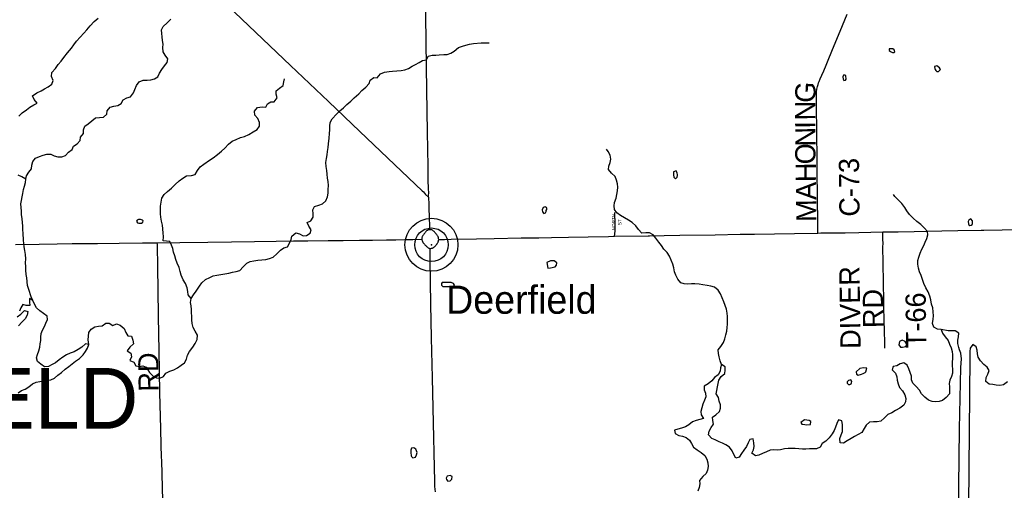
# Model space of a CAD drawing. Header units: feet. Extents: x 2113747 to 2516209, y 960708 to 1356798.
# Tile 39 of 253: x 2362538 to 2377142, y 1101303 to 1108277. Entities that reach past the tile are written whole.
import ezdxf

# ---------------------------------------------------------------- set-up
doc = ezdxf.new("R2010")
doc.units = ezdxf.units.FT
doc.header["$LTSCALE"] = 50
doc.header["$MEASUREMENT"] = 0
for name, color, linetype in [('0_Xref', 7, 'Continuous'), ('GM_X_County_Road', 3, 'Continuous'), ('GM_X_County_Road_Text', 3, 'Continuous'), ('GM_X_County_Subdivision', 251, 'Continuous'), ('GM_X_County_Subdivision_Text', 251, 'Continuous'), ('GM_X_Major_Lake', 5, 'Continuous'), ('GM_X_Minor_Lake', 5, 'Continuous'), ('GM_X_Minor_River', 5, 'Continuous'), ('GM_X_State_Route', 1, 'Continuous'), ('GM_X_Township_Road', 4, 'Continuous'), ('GM_X_Township_Road_Text', 4, 'Continuous'), ('GM_X_Township_Text', 251, 'Continuous'), ('GM_X_Unincorporated', 1, 'Continuous'), ('GM_X_Unincorporated_Location', 2, 'Continuous'), ('GM_X_Unincorporated_Text', 251, 'Continuous'), ('GM_X_US_Route', 1, 'Continuous')]:
    doc.layers.add(name, color=color, linetype=linetype)
doc.styles.add('Styledgn030', font='dgn030.shx')
doc.styles.add('Styledgn031', font='dgn031.shx')

# ---------------------------------------------------------------- blocks, each defined once
blk = doc.blocks.new('Unicorp4')
at = {"layer": 'GM_X_Unincorporated'}
for radius in [393, 249]:
    blk.add_circle((0, 0), radius, dxfattribs=at)
blk = doc.blocks.new('POR')
at = {"layer": 'GM_X_County_Road', "flags": 128}
blk.add_lwpolyline([(2374377, 1105115), (2374377, 1105147), (2374377, 1105236), (2374376, 1105346), (2374374, 1105556), (2374371, 1105753), (2374369, 1105923), (2374366, 1106182), (2374363, 1106635), (2374357, 1106970), (2374356, 1107078), (2374356, 1107131), (2374356, 1107173), (2374358, 1107210), (2374363, 1107246), (2374367, 1107269), (2374371, 1107285), (2374380, 1107317), (2374387, 1107339), (2374395, 1107360), (2374412, 1107403), (2374434, 1107455), (2374464, 1107520), (2374499, 1107605), (2374528, 1107675), (2374585, 1107811), (2374646, 1107956), (2374684, 1108047), (2374741, 1108190), (2374777, 1108275), (2374813, 1108359)], dxfattribs=at)
at = {"layer": 'GM_X_County_Subdivision', "flags": 128}
blk.add_lwpolyline([(2371363, 1105067), (2371368, 1105144), (2371369, 1105184), (2371370, 1105208), (2371371, 1105228), (2371370, 1105249), (2371369, 1105279), (2371369, 1105314), (2371367, 1105349), (2371366, 1105382), (2371364, 1105422)], dxfattribs=at)
at = {"layer": 'GM_X_Major_Lake', "flags": 128}
for points in [[(2362514, 1102745), (2362565, 1102780), (2362619, 1102803), (2362672, 1102834), (2362726, 1102880), (2362783, 1102907), (2362835, 1102914), (2362891, 1102919), (2362945, 1102930), (2362999, 1102939), (2363054, 1102965), (2363106, 1103010), (2363159, 1103049), (2363210, 1103098), (2363265, 1103139), (2363317, 1103177), (2363368, 1103216), (2363423, 1103257), (2363478, 1103308), (2363515, 1103359), (2363544, 1103410), (2363565, 1103465), (2363513, 1103474), (2363460, 1103424), (2363403, 1103387), (2363345, 1103356), (2363287, 1103333), (2363230, 1103311), (2363178, 1103276), (2363125, 1103237), (2363070, 1103194), (2363018, 1103167), (2362967, 1103136), (2362905, 1103130), (2362852, 1103171), (2362801, 1103212), (2362786, 1103264), (2362803, 1103317), (2362822, 1103369), (2362837, 1103422), (2362844, 1103472), (2362849, 1103523), (2362852, 1103573), (2362857, 1103627), (2362878, 1103678), (2362907, 1103728), (2362926, 1103779), (2362949, 1103832), (2362944, 1103882), (2362891, 1103925), (2362838, 1103960), (2362787, 1104005), (2362756, 1104063), (2362735, 1104114), (2362685, 1104144), (2362682, 1104093), (2362689, 1104043), (2362635, 1104040), (2362584, 1104057), (2362557, 1104006), (2362534, 1103956)], [(2362502, 1103871), (2362555, 1103914), (2362608, 1103965), (2362658, 1103954), (2362651, 1103900), (2362620, 1103845), (2362569, 1103794), (2362522, 1103741)], [(2377189, 1102908), (2377132, 1102867), (2377074, 1102856), (2377024, 1102861), (2376970, 1102870), (2376920, 1102877), (2376869, 1102916), (2376874, 1102972), (2376897, 1103023), (2376916, 1103077), (2376889, 1103129), (2376838, 1103168), (2376789, 1103219), (2376754, 1103277), (2376747, 1103327), (2376742, 1103377), (2376725, 1103429), (2376674, 1103462), (2376637, 1103409), (2376632, 1103359), (2376631, 1103309), (2376629, 1103274)], [(2376479, 1103384), (2376470, 1103418), (2376455, 1103476), (2376454, 1103526), (2376465, 1103576), (2376466, 1103630), (2376415, 1103668), (2376363, 1103667), (2376311, 1103666), (2376207, 1103684), (2376226, 1103630), (2376265, 1103578), (2376308, 1103523), (2376331, 1103467), (2376354, 1103416), (2376369, 1103362), (2376376, 1103310), (2376373, 1103255), (2376367, 1103201), (2376368, 1103151), (2376375, 1103093), (2376376, 1103039), (2376359, 1102988), (2376334, 1102937), (2376325, 1102885), (2376328, 1102835), (2376331, 1102783), (2376328, 1102733), (2376279, 1102677), (2376228, 1102634), (2376176, 1102621), (2376122, 1102614), (2376072, 1102619), (2376017, 1102638), (2375966, 1102685), (2375915, 1102734), (2375886, 1102788), (2375835, 1102839), (2375784, 1102890), (2375767, 1102942), (2375764, 1102996), (2375726, 1103104), (2375704, 1103158), (2375652, 1103193), (2375598, 1103178), (2375546, 1103145), (2375492, 1103139), (2375477, 1103089), (2375529, 1103038), (2375550, 1102986), (2375551, 1102936), (2375568, 1102882), (2375587, 1102828), (2375632, 1102775), (2375667, 1102719), (2375680, 1102665), (2375675, 1102613), (2375652, 1102563), (2375593, 1102519), (2375527, 1102486), (2375474, 1102453), (2375416, 1102425), (2375363, 1102376), (2375310, 1102329), (2375256, 1102316), (2375204, 1102315), (2375144, 1102312), (2375093, 1102268), (2375064, 1102218), (2375029, 1102161), (2374976, 1102132), (2374922, 1102098), (2374869, 1102071), (2374811, 1102036), (2374758, 1101999), (2374708, 1102004), (2374704, 1102070), (2374723, 1102123), (2374740, 1102175), (2374743, 1102227), (2374742, 1102280), (2374735, 1102330), (2374685, 1102347), (2374656, 1102292), (2374641, 1102239), (2374618, 1102189), (2374589, 1102138), (2374544, 1102079), (2374493, 1102032), (2374442, 1101995), (2374411, 1101944), (2374355, 1101919), (2374303, 1101916), (2374253, 1101915)], [(2376629, 1103274), (2376587, 1098320), (2376586, 1098292), (2376562, 1098261), (2376526, 1098248), (2376492, 1098256), (2376458, 1098271), (2376445, 1098291), (2376437, 1098307), (2376435, 1098331), (2376456, 1100505), (2376478, 1102214), (2376498, 1103125), (2376510, 1103250), (2376500, 1103334), (2376479, 1103384)], [(2374253, 1101915), (2374199, 1101911), (2374149, 1101912), (2374097, 1101917), (2374040, 1101922), (2373986, 1101923), (2373936, 1101924), (2373880, 1101917), (2373825, 1101904), (2373773, 1101899), (2373720, 1101902), (2373668, 1101897), (2373613, 1101872), (2373557, 1101849), (2373502, 1101823), (2373450, 1101814), (2373399, 1101853), (2373420, 1101904), (2373431, 1101954), (2373428, 1102007), (2373419, 1102065), (2373367, 1102056), (2373342, 1102005), (2373319, 1101952), (2373278, 1101897), (2373243, 1101846), (2373212, 1101796), (2373160, 1101778), (2373131, 1101834), (2373104, 1101888), (2373065, 1101941), (2373014, 1101974), (2372963, 1102001), (2372913, 1102022), (2372856, 1102051), (2372806, 1102072), (2372755, 1102124), (2372764, 1102178), (2372795, 1102233), (2372830, 1102284), (2372817, 1102336), (2372812, 1102386), (2372865, 1102421), (2372916, 1102468), (2372935, 1102521), (2372934, 1102571), (2372915, 1102625), (2372902, 1102679), (2372867, 1102732), (2372880, 1102783), (2372889, 1102835), (2372896, 1102885), (2372909, 1102936), (2372944, 1102987), (2372995, 1103032), (2373004, 1103082), (2373001, 1103132), (2372950, 1103169), (2372931, 1103119), (2372930, 1103067), (2372897, 1103014), (2372846, 1102975), (2372805, 1102924), (2372750, 1102882), (2372692, 1102845), (2372689, 1102793), (2372712, 1102741), (2372717, 1102689), (2372696, 1102636), (2372672, 1102580), (2372655, 1102525), (2372642, 1102471), (2372647, 1102421), (2372680, 1102369), (2372628, 1102350), (2372572, 1102339), (2372517, 1102316), (2372465, 1102272), (2372414, 1102243), (2372354, 1102222), (2372300, 1102211), (2372249, 1102196), (2372262, 1102144), (2372316, 1102117), (2372370, 1102106), (2372423, 1102083), (2372474, 1102048), (2372503, 1101996), (2372534, 1101943), (2372587, 1101900), (2372646, 1101861), (2372699, 1101819), (2372730, 1101764), (2372745, 1101710), (2372752, 1101656), (2372739, 1101603), (2372720, 1101553), (2372669, 1101506), (2372622, 1101447), (2372627, 1101397), (2372616, 1101344)], [(2372616, 1101344), (2372597, 1101290)]]:
    blk.add_lwpolyline(points, dxfattribs=at)
at = {"layer": 'GM_X_Minor_Lake'}
for p, q in [((2375452, 1107806), (2375485, 1107792)), ((2376118, 1107540), (2376129, 1107525)), ((2374796, 1107395), (2374793, 1107447)), ((2372295, 1105983), (2372289, 1106004)), ((2370349, 1105448), (2370357, 1105466)), ((2364303, 1105260), (2364325, 1105261)), ((2376669, 1105257), (2376670, 1105274)), ((2370355, 1104679), (2370370, 1104597)), ((2368937, 1104384), (2368822, 1104384)), ((2375605, 1103425), (2375631, 1103425)), ((2374976, 1103009), (2375024, 1103023)), ((2374874, 1102894), (2374880, 1102915)), ((2374182, 1102278), (2374214, 1102275)), ((2368434, 1101863), (2368415, 1101911)), ((2368866, 1101484), (2368868, 1101464))]:
    blk.add_line(p, q, dxfattribs=at)
at = {"layer": 'GM_X_Minor_Lake', "flags": 128}
for points in [[(2375485, 1107792), (2375511, 1107793), (2375517, 1107803), (2375507, 1107829), (2375490, 1107846), (2375436, 1107847), (2375434, 1107821), (2375452, 1107806)], [(2376129, 1107525), (2376141, 1107508), (2376167, 1107509), (2376197, 1107541), (2376180, 1107565), (2376142, 1107592), (2376108, 1107584), (2376112, 1107550), (2376118, 1107540)], [(2374793, 1107447), (2374784, 1107457), (2374756, 1107454), (2374747, 1107430), (2374751, 1107394), (2374764, 1107376), (2374786, 1107383), (2374796, 1107395)], [(2372289, 1106004), (2372285, 1106016), (2372275, 1106038), (2372237, 1106021), (2372236, 1105979), (2372243, 1105941), (2372263, 1105920), (2372277, 1105926), (2372291, 1105944), (2372296, 1105970), (2372295, 1105983)], [(2370357, 1105466), (2370358, 1105479), (2370353, 1105492), (2370330, 1105504), (2370301, 1105495), (2370287, 1105461), (2370294, 1105429), (2370314, 1105405), (2370336, 1105414), (2370346, 1105434), (2370349, 1105448)], [(2364325, 1105261), (2364343, 1105263), (2364365, 1105275), (2364368, 1105296), (2364360, 1105307), (2364328, 1105317), (2364298, 1105318), (2364278, 1105308), (2364272, 1105290), (2364287, 1105266), (2364303, 1105260)], [(2376670, 1105274), (2376670, 1105295), (2376647, 1105326), (2376617, 1105306), (2376608, 1105285), (2376612, 1105251), (2376619, 1105229), (2376625, 1105227), (2376651, 1105230), (2376665, 1105242), (2376669, 1105257)], [(2370370, 1104597), (2370410, 1104600), (2370482, 1104614), (2370502, 1104638), (2370503, 1104674), (2370468, 1104704), (2370410, 1104704), (2370355, 1104679)], [(2368822, 1104384), (2368802, 1104383), (2368793, 1104365), (2368795, 1104341), (2368812, 1104325), (2368864, 1104322), (2368906, 1104325), (2368966, 1104324), (2368986, 1104343), (2368973, 1104367), (2368937, 1104384)], [(2375631, 1103425), (2375683, 1103436), (2375697, 1103457), (2375688, 1103483), (2375671, 1103510), (2375627, 1103528), (2375587, 1103507), (2375576, 1103458), (2375605, 1103425)], [(2375024, 1103023), (2375048, 1103032), (2375080, 1103047), (2375088, 1103057), (2375102, 1103112), (2375056, 1103119), (2374998, 1103106), (2374947, 1103056), (2374948, 1103022), (2374976, 1103009)], [(2374880, 1102915), (2374867, 1102942), (2374830, 1102928), (2374812, 1102909), (2374810, 1102891), (2374829, 1102873), (2374849, 1102872), (2374871, 1102882), (2374874, 1102894)], [(2374214, 1102275), (2374266, 1102280), (2374273, 1102320), (2374249, 1102338), (2374178, 1102349), (2374123, 1102309), (2374137, 1102282), (2374182, 1102278)], [(2368415, 1101911), (2368382, 1101930), (2368350, 1101927), (2368339, 1101895), (2368338, 1101865), (2368345, 1101811), (2368349, 1101805), (2368369, 1101785), (2368407, 1101796), (2368426, 1101827), (2368434, 1101863)], [(2368868, 1101464), (2368887, 1101438), (2368923, 1101441), (2368950, 1101466), (2368953, 1101508), (2368923, 1101523), (2368877, 1101514), (2368866, 1101484)]]:
    blk.add_lwpolyline(points, dxfattribs=at)
at = {"layer": 'GM_X_Minor_River', "flags": 128}
for points in [[(2362630, 1105915), (2362569, 1105950), (2362516, 1105973)], [(2362523, 1106848), (2362574, 1106899), (2362639, 1106943), (2362690, 1106982), (2362746, 1107015), (2362797, 1107040), (2362754, 1107092), (2362729, 1107147), (2362790, 1107195), (2362856, 1107224), (2362907, 1107253), (2362961, 1107281), (2363014, 1107322), (2363035, 1107378), (2363012, 1107436), (2363017, 1107494), (2363068, 1107556), (2363111, 1107613), (2363152, 1107664), (2363193, 1107717), (2363245, 1107784), (2363304, 1107853), (2363343, 1107906), (2363380, 1107957), (2363435, 1108019), (2363488, 1108076), (2363533, 1108127), (2363582, 1108186), (2363641, 1108248), (2363700, 1108301)], [(2362735, 1104114), (2362706, 1104170), (2362672, 1104278), (2362655, 1104338), (2362644, 1104450), (2362635, 1104502), (2362630, 1104566), (2362627, 1104620), (2362624, 1104676), (2362627, 1104733), (2362626, 1104795), (2362614, 1104855), (2362603, 1104909), (2362598, 1104959), (2362593, 1105011), (2362591, 1105115), (2362586, 1105165), (2362585, 1105217), (2362580, 1105270), (2362575, 1105326), (2362566, 1105388), (2362563, 1105438), (2362558, 1105494), (2362557, 1105546), (2362564, 1105596), (2362575, 1105653), (2362582, 1105703), (2362595, 1105760), (2362610, 1105810), (2362622, 1105865), (2362630, 1105915), (2362639, 1105965), (2362672, 1106016), (2362713, 1106067), (2362720, 1106121), (2362733, 1106174), (2362774, 1106225), (2362831, 1106250), (2362885, 1106269), (2362941, 1106284), (2362999, 1106282), (2363051, 1106261), (2363106, 1106246), (2363162, 1106247), (2363219, 1106264), (2363264, 1106315), (2363316, 1106354), (2363335, 1106405), (2363390, 1106436), (2363435, 1106487), (2363442, 1106537), (2363485, 1106590), (2363484, 1106643), (2363503, 1106697), (2363555, 1106732), (2363608, 1106778), (2363663, 1106821), (2363723, 1106828), (2363781, 1106833), (2363832, 1106876), (2363837, 1106927), (2363880, 1106980), (2363936, 1106997), (2363994, 1107004), (2364045, 1107035), (2364074, 1107090), (2364126, 1107121), (2364180, 1107136), (2364228, 1107194), (2364245, 1107244), (2364268, 1107303), (2364309, 1107354), (2364371, 1107381), (2364429, 1107382), (2364485, 1107385), (2364537, 1107399), (2364588, 1107428), (2364611, 1107484), (2364648, 1107537), (2364687, 1107592), (2364724, 1107643), (2364737, 1107696), (2364696, 1107751), (2364665, 1107803), (2364662, 1107863), (2364667, 1107915), (2364658, 1107969), (2364649, 1108021), (2364646, 1108071), (2364639, 1108127), (2364664, 1108178), (2364727, 1108231), (2364780, 1108285)], [(2366975, 1105529), (2367027, 1105550), (2367078, 1105593), (2367105, 1105652), (2367114, 1105706), (2367113, 1105762), (2367116, 1105821), (2367111, 1105877), (2367104, 1105927), (2367098, 1105989), (2367093, 1106041), (2367082, 1106101), (2367081, 1106159), (2367090, 1106220), (2367097, 1106274), (2367102, 1106324), (2367113, 1106385), (2367119, 1106437), (2367128, 1106523), (2367133, 1106588), (2367139, 1106644), (2367140, 1106698), (2367143, 1106753), (2367172, 1106807), (2367235, 1106875), (2367288, 1106928), (2367339, 1106971), (2367392, 1107020), (2367450, 1107068), (2367499, 1107119), (2367568, 1107177), (2367613, 1107228), (2367670, 1107279), (2367721, 1107332), (2367736, 1107383), (2367789, 1107420), (2367839, 1107417), (2367890, 1107474), (2367948, 1107497), (2368016, 1107507), (2368068, 1107512), (2368130, 1107519), (2368194, 1107526), (2368251, 1107536), (2368303, 1107553), (2368357, 1107586), (2368410, 1107613), (2368464, 1107642), (2368515, 1107671), (2368571, 1107684), (2368596, 1107735), (2368656, 1107750), (2368708, 1107751), (2368762, 1107754), (2368828, 1107762), (2368878, 1107761), (2368932, 1107780), (2368983, 1107813), (2369046, 1107863), (2369106, 1107886), (2369157, 1107901), (2369209, 1107912), (2369271, 1107925), (2369383, 1107936), (2369433, 1107933), (2369485, 1107932), (2369503, 1107932)], [(2365082, 1104144), (2365039, 1104197), (2365034, 1104247), (2365023, 1104305), (2364995, 1104367), (2364962, 1104424), (2364933, 1104492), (2364920, 1104546), (2364903, 1104606), (2364875, 1104669), (2364852, 1104725), (2364837, 1104777), (2364820, 1104831), (2364807, 1104885), (2364790, 1104937), (2364763, 1104990), (2364666, 1105000), (2364669, 1105059), (2364668, 1105119), (2364654, 1105231), (2364643, 1105293), (2364633, 1105351), (2364628, 1105401), (2364627, 1105459), (2364628, 1105512), (2364635, 1105572), (2364648, 1105630), (2364679, 1105687), (2364730, 1105732), (2364789, 1105782), (2364846, 1105833), (2364901, 1105890), (2364957, 1105926), (2365014, 1105963), (2365084, 1105966), (2365142, 1105984), (2365175, 1106042), (2365214, 1106095), (2365269, 1106137), (2365354, 1106193), (2365407, 1106230), (2365472, 1106277), (2365531, 1106327), (2365583, 1106372), (2365637, 1106433), (2365691, 1106476), (2365748, 1106500), (2365814, 1106529), (2365872, 1106546), (2365937, 1106574), (2366000, 1106615), (2366058, 1106650), (2366097, 1106701), (2366094, 1106753), (2366071, 1106811), (2366028, 1106863), (2366020, 1106919), (2366063, 1106974), (2366135, 1106985), (2366187, 1106980), (2366212, 1107031), (2366264, 1107058), (2366314, 1107059), (2366357, 1107118), (2366342, 1107172), (2366343, 1107222), (2366394, 1107263), (2366445, 1107300), (2366458, 1107355), (2366468, 1107401)], [(2372950, 1103169), (2372929, 1103221), (2372914, 1103279), (2372905, 1103331), (2372900, 1103385), (2372939, 1103436), (2372978, 1103495), (2372997, 1103546), (2373012, 1103606), (2373025, 1103661), (2373034, 1103713), (2373037, 1103765), (2373036, 1103819), (2373036, 1103876), (2373033, 1103930), (2373020, 1103986), (2373001, 1104043), (2372982, 1104095), (2372957, 1104153), (2372934, 1104213), (2372899, 1104268), (2372846, 1104313), (2372791, 1104328), (2372733, 1104337), (2372669, 1104346), (2372614, 1104357), (2372552, 1104360), (2372502, 1104361), (2372444, 1104358), (2372394, 1104363), (2372344, 1104376), (2372298, 1104431), (2372271, 1104489), (2372252, 1104542), (2372243, 1104600), (2372226, 1104656), (2372199, 1104714), (2372174, 1104774), (2372144, 1104825), (2372091, 1104878), (2372056, 1104930), (2372019, 1104981), (2371976, 1105037), (2371933, 1105090), (2371880, 1105119), (2371824, 1105120), (2371766, 1105115), (2371715, 1105170), (2371678, 1105221), (2371623, 1105269), (2371566, 1105306), (2371511, 1105343), (2371451, 1105376), (2371396, 1105413), (2371363, 1105464), (2371356, 1105516), (2371359, 1105568), (2371383, 1105631), (2371394, 1105684), (2371403, 1105740), (2371408, 1105794), (2371405, 1105846), (2371392, 1105898), (2371371, 1105954), (2371318, 1106005), (2371273, 1106056), (2371276, 1106107), (2371297, 1106159), (2371308, 1106210), (2371297, 1106270), (2371266, 1106323), (2371243, 1106357)], [(2376207, 1103684), (2376151, 1103690), (2376096, 1103722), (2376079, 1103777), (2376086, 1103838), (2376091, 1103888), (2376087, 1103948), (2376082, 1104006), (2376065, 1104062), (2376052, 1104124), (2376039, 1104182), (2376013, 1104242), (2375978, 1104305), (2375947, 1104369), (2375930, 1104425), (2375911, 1104485), (2375885, 1104542), (2375868, 1104594), (2375859, 1104652), (2375862, 1104706), (2375873, 1104757), (2375894, 1104815), (2375919, 1104874), (2375948, 1104931), (2375969, 1104982), (2375994, 1105036), (2376009, 1105087), (2376004, 1105137), (2375957, 1105188), (2375904, 1105241), (2375845, 1105286), (2375790, 1105335), (2375738, 1105388), (2375695, 1105442), (2375666, 1105493), (2375623, 1105553), (2375568, 1105606), (2375519, 1105659), (2375498, 1105685)], [(2363565, 1103465), (2363556, 1103533), (2363559, 1103587), (2363562, 1103639), (2363599, 1103692), (2363650, 1103725), (2363706, 1103735), (2363762, 1103742), (2363815, 1103781), (2363867, 1103778), (2363918, 1103747), (2363974, 1103768), (2364030, 1103751), (2364087, 1103700), (2364110, 1103642), (2364142, 1103591), (2364194, 1103586), (2364215, 1103526), (2364224, 1103474), (2364171, 1103425), (2364132, 1103372), (2364185, 1103337), (2364196, 1103283), (2364173, 1103228), (2364231, 1103201), (2364262, 1103148), (2364313, 1103137), (2364365, 1103148), (2364415, 1103127), (2364465, 1103049), (2364518, 1102994), (2364568, 1102969), (2364619, 1102964), (2364672, 1102987), (2364707, 1103040), (2364765, 1103069), (2364822, 1103087), (2364880, 1103120), (2364931, 1103157), (2364983, 1103192), (2365014, 1103247), (2365026, 1103304), (2365055, 1103358), (2365106, 1103426), (2365141, 1103480), (2365172, 1103537), (2365175, 1103600), (2365140, 1103659), (2365110, 1103717), (2365095, 1103777), (2365092, 1103829), (2365091, 1103881), (2365088, 1103931), (2365087, 1103983), (2365080, 1104035), (2365071, 1104087), (2365082, 1104144), (2365117, 1104201), (2365154, 1104256), (2365204, 1104327), (2365240, 1104378), (2365293, 1104429), (2365356, 1104456), (2365410, 1104480), (2365464, 1104489), (2365520, 1104500), (2365583, 1104509), (2365639, 1104520), (2365695, 1104533), (2365751, 1104545), (2365805, 1104562), (2365854, 1104615), (2365907, 1104668), (2365958, 1104691), (2366012, 1104704), (2366070, 1104712), (2366128, 1104717), (2366188, 1104724), (2366244, 1104737), (2366298, 1104756), (2366351, 1104806), (2366404, 1104863), (2366457, 1104898), (2366509, 1104911), (2366540, 1104964), (2366565, 1105019), (2366576, 1105071), (2366633, 1105116), (2366687, 1105103), (2366742, 1105076), (2366792, 1105077), (2366847, 1105115), (2366860, 1105165), (2366827, 1105217), (2366804, 1105270), (2366856, 1105294), (2366889, 1105350), (2366890, 1105401), (2366886, 1105459), (2366911, 1105511), (2366975, 1105529)]]:
    blk.add_lwpolyline(points, dxfattribs=at)
at = {"layer": 'GM_X_State_Route', "flags": 128}
for points in [[(2362415, 1111509), (2363024, 1110935), (2363122, 1110842), (2363454, 1110530), (2363782, 1110222), (2364856, 1109209), (2365728, 1108382), (2366557, 1107597), (2367119, 1107064), (2367585, 1106620)], [(2368600, 1105648), (2368603, 1105678), (2368605, 1105704), (2368603, 1105774), (2368599, 1105900), (2368595, 1106101), (2368588, 1106616), (2368583, 1106918), (2368574, 1107574), (2368558, 1108720), (2368558, 1108748)], [(2367585, 1106620), (2368203, 1106032), (2368508, 1105743), (2368526, 1105724), (2368559, 1105687), (2368600, 1105648)], [(2368600, 1105648), (2368604, 1105613), (2368607, 1105573), (2368609, 1105514), (2368613, 1105323), (2368615, 1105241), (2368616, 1105165)], [(2368621, 1104888), (2368622, 1104718), (2368627, 1104390), (2368633, 1104062), (2368643, 1103560), (2368647, 1103365)], [(2368647, 1103365), (2368655, 1102970), (2368671, 1102302), (2368686, 1101642), (2368689, 1101436), (2368689, 1101407), (2368691, 1101361), (2368696, 1101319), (2368703, 1101281)]]:
    blk.add_lwpolyline(points, dxfattribs=at)
at = {"layer": 'GM_X_Township_Road', "flags": 128}
for points in [[(2375372, 1103409), (2375371, 1103452), (2375370, 1103495), (2375369, 1103544), (2375367, 1103611), (2375365, 1103653), (2375364, 1103695), (2375361, 1103790), (2375359, 1103890), (2375357, 1103959), (2375356, 1104010), (2375356, 1104054), (2375355, 1104116), (2375355, 1104158), (2375354, 1104195), (2375354, 1104228), (2375353, 1104260), (2375352, 1104325), (2375351, 1104367), (2375350, 1104412), (2375349, 1104473), (2375349, 1104511), (2375348, 1104541), (2375348, 1104572), (2375348, 1104609), (2375346, 1104648), (2375345, 1104712), (2375344, 1104765), (2375343, 1104824), (2375343, 1104870), (2375343, 1104909), (2375344, 1104961), (2375342, 1105024), (2375341, 1105067), (2375339, 1105131)], [(2364726, 1098309), (2364725, 1098338), (2364719, 1098554), (2364707, 1098964), (2364698, 1099359), (2364687, 1099883), (2364674, 1100459), (2364665, 1100947), (2364646, 1101743), (2364643, 1101792), (2364641, 1101857), (2364638, 1101910), (2364637, 1101965), (2364629, 1102218), (2364618, 1102748), (2364610, 1103066), (2364606, 1103368), (2364597, 1103880), (2364590, 1104280), (2364586, 1104598), (2364580, 1104944), (2364579, 1104972)]]:
    blk.add_lwpolyline(points, dxfattribs=at)
at = {"layer": 'GM_X_Unincorporated_Location'}
blk.add_point((2368646, 1104941), dxfattribs=at)
at = {"layer": 'GM_X_US_Route', "flags": 128}
for points in [[(2368616, 1105165), (2368608, 1105163), (2368600, 1105161), (2368593, 1105158), (2368586, 1105154), (2368580, 1105151), (2368574, 1105146), (2368568, 1105141), (2368563, 1105136), (2368558, 1105130), (2368552, 1105123), (2368546, 1105115), (2368540, 1105107), (2368533, 1105098), (2368526, 1105088), (2368520, 1105079), (2368515, 1105070), (2368510, 1105062), (2368507, 1105054), (2368505, 1105045), (2368504, 1105037), (2368503, 1105029), (2368503, 1105022)], [(2368753, 1105021), (2368752, 1105030), (2368751, 1105038), (2368750, 1105043), (2368749, 1105049), (2368746, 1105056), (2368743, 1105063), (2368738, 1105070), (2368734, 1105076), (2368728, 1105085), (2368722, 1105093), (2368714, 1105103), (2368706, 1105114), (2368696, 1105124), (2368691, 1105131), (2368685, 1105136), (2368678, 1105143), (2368673, 1105147), (2368668, 1105152), (2368664, 1105155), (2368659, 1105158), (2368653, 1105161), (2368647, 1105163), (2368640, 1105164), (2368633, 1105165), (2368624, 1105165), (2368616, 1105165)], [(2371880, 1105076), (2372095, 1105079), (2372328, 1105082), (2372852, 1105090), (2373224, 1105097), (2373436, 1105099), (2374028, 1105110), (2374377, 1105115), (2374420, 1105116), (2374781, 1105119), (2374984, 1105124), (2375339, 1105131), (2375567, 1105134), (2375804, 1105138), (2375997, 1105141), (2376214, 1105147), (2376455, 1105151), (2376797, 1105159)], [(2376797, 1105159), (2376837, 1105160), (2377109, 1105165), (2377325, 1105169)], [(2362478, 1104946), (2362828, 1104952), (2363096, 1104956), (2363315, 1104958), (2363693, 1104962), (2364014, 1104964), (2364359, 1104970), (2364579, 1104972), (2364913, 1104977), (2365327, 1104982), (2365678, 1104986), (2366020, 1104991), (2366340, 1104995), (2366598, 1104998), (2366803, 1105001)], [(2366803, 1105001), (2366814, 1105001), (2367115, 1105005), (2367336, 1105007), (2367577, 1105010), (2367771, 1105012), (2367979, 1105015), (2368116, 1105017), (2368257, 1105018), (2368370, 1105020), (2368503, 1105022)], [(2368503, 1105022), (2368505, 1105013), (2368507, 1105005), (2368509, 1104998), (2368513, 1104990), (2368516, 1104984), (2368520, 1104977), (2368525, 1104969), (2368531, 1104962), (2368537, 1104954), (2368542, 1104948), (2368548, 1104942), (2368553, 1104936), (2368560, 1104929), (2368567, 1104922), (2368574, 1104915), (2368583, 1104909), (2368590, 1104903), (2368599, 1104897), (2368607, 1104893), (2368613, 1104890), (2368621, 1104888)], [(2368621, 1104888), (2368629, 1104887), (2368637, 1104888), (2368645, 1104889), (2368653, 1104891), (2368659, 1104893), (2368666, 1104896), (2368671, 1104898), (2368676, 1104902), (2368682, 1104906), (2368689, 1104912), (2368696, 1104917), (2368702, 1104923), (2368709, 1104931), (2368716, 1104938), (2368722, 1104947), (2368728, 1104954), (2368732, 1104960), (2368736, 1104966), (2368740, 1104973), (2368745, 1104982), (2368747, 1104990), (2368749, 1104996), (2368750, 1105002), (2368751, 1105009), (2368753, 1105021)], [(2368753, 1105021), (2368837, 1105021), (2368938, 1105023), (2369316, 1105031), (2369575, 1105035), (2369978, 1105043), (2370236, 1105046), (2370424, 1105049), (2370677, 1105054), (2370972, 1105059), (2371273, 1105066), (2371363, 1105067), (2371862, 1105076), (2371880, 1105076)]]:
    blk.add_lwpolyline(points, dxfattribs=at)
at = {"color": 7, "linetype": 'Continuous', "lineweight": 0}
blk.add_blockref('Unicorp4', (2368646, 1104941), dxfattribs=at)
at = {"layer": 'GM_X_County_Road_Text', "char_height": 300, "attachment_point": 7, "line_spacing_factor": 0.8, "style": 'Styledgn030'}
for s, insert, rotation in [('{\\Fdgn000|c0;\\C256;G}', (2374336, 1107037), 86.3), ('{\\Fdgn000|c0;\\C256;N}', (2374340, 1106786), 90.6047), ('{\\Fdgn000|c0;\\C256;I}', (2374341, 1106663), 90.6602), ('{\\Fdgn000|c0;\\C256;N}', (2374344, 1106399), 90.6593), ('{\\Fdgn000|c0;\\C256;O}', (2374347, 1106135), 90.6609), ('{\\Fdgn000|c0;\\C256;C-73}', (2375001, 1105360), 90.6828), ('{\\Fdgn000|c0;\\C256;H}', (2374350, 1105871), 90.6609), ('{\\Fdgn000|c0;\\C256;A}', (2374353, 1105607), 90.6609), ('{\\Fdgn000|c0;\\C256;M}', (2374357, 1105282), 90.6616)]:
    blk.add_mtext(s, dxfattribs=dict(at, insert=insert, rotation=rotation))
at = {"layer": 'GM_X_County_Subdivision_Text', "char_height": 50, "attachment_point": 7, "line_spacing_factor": 0.8, "style": 'Styledgn030'}
for s, insert, rotation in [('{\\Fdgn000|c0;\\C256;NORTH}', (2371378, 1105155), 91.1652), ('{\\Fdgn000|c0;\\C256;ST}', (2371464, 1105230), 90)]:
    blk.add_mtext(s, dxfattribs=dict(at, insert=insert, rotation=rotation))
at = {"layer": 'GM_X_Township_Road_Text', "char_height": 300, "attachment_point": 7, "line_spacing_factor": 0.8, "style": 'Styledgn030'}
for s, insert, rotation in [('{\\Fdgn000|c0;\\C256;DIVER}', (2375013, 1103401), 90.8985), ('{\\Fdgn000|c0;\\C256;RD}', (2375347, 1103708), 90.4809), ('{\\Fdgn000|c0;\\C256;T-66}', (2375990, 1103411), 90.7001), ('{\\Fdgn000|c0;\\C256;RD}', (2364602, 1102768), 90.9853)]:
    blk.add_mtext(s, dxfattribs=dict(at, insert=insert, rotation=rotation))
at = {"layer": 'GM_X_Township_Text', "insert": (2357544, 1102216), "char_height": 900, "attachment_point": 7, "rotation": 0, "line_spacing_factor": 0.8, "style": 'Styledgn031'}
blk.add_mtext('{\\Fdgn000|c0;\\C256;DEERFIELD}', dxfattribs=at)
at = {"layer": 'GM_X_Unincorporated_Text', "insert": (2368863, 1103913), "char_height": 417, "attachment_point": 7, "rotation": 0, "line_spacing_factor": 0.8, "style": 'Styledgn030'}
blk.add_mtext('{\\Fdgn000|c0;\\C256;Deerfield}', dxfattribs=at)

msp = doc.modelspace()

# ---------------------------------------------------------------- block references
at = {"layer": '0_Xref'}
msp.add_blockref('POR', (0, 0), dxfattribs=at)

doc.saveas('drawing.dxf')
